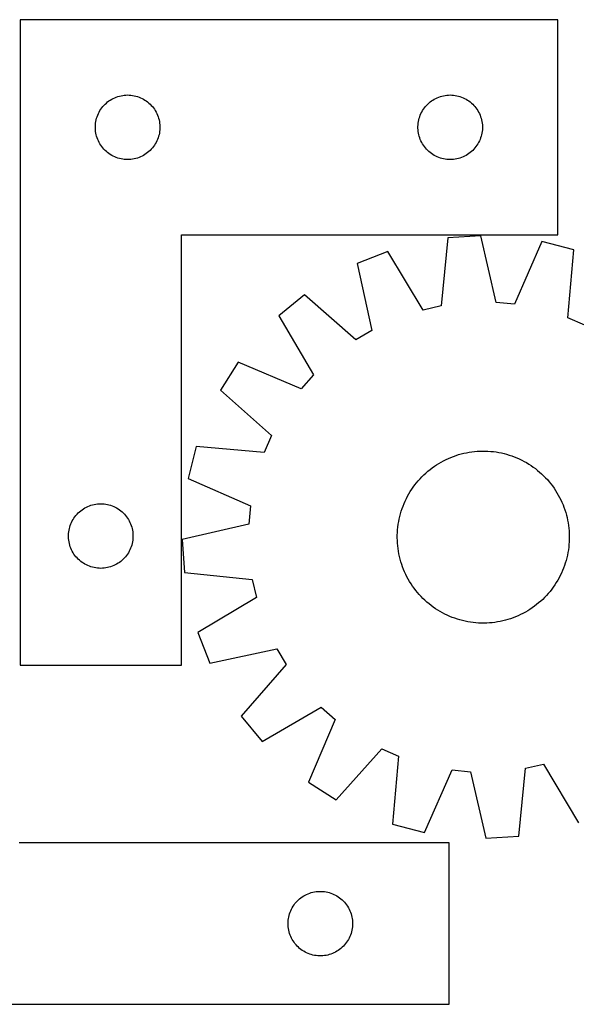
# Model space of a CAD drawing. Header units: millimetres. Extents: x 7 to 1492, y 7 to 464.
# Tile 5 of 6: x 964 to 1223, y 7 to 464. Entities that reach past the tile are written whole.
import ezdxf

# ---------------------------------------------------------------- set-up
doc = ezdxf.new("R2010")
doc.units = ezdxf.units.MM
doc.layers.add('CUT', color=7, linetype='CONTINUOUS', true_color=0x000000)

msp = doc.modelspace()

# ---------------------------------------------------------------- linework, layer by layer
at = {"layer": 'CUT'}
for p, q in [((964.378559, 464.176324), (964.378559, 164.176324)), ((1214.378559, 464.176324), (964.378559, 464.176324)), ((1214.378559, 364.176324), (1214.378559, 464.176324)), ((1004.476277, 425.443303), (1005.069417, 425.938122)), ((1005.069417, 425.938122), (1005.687243, 426.40175)), ((1005.687243, 426.40175), (1006.328116, 426.832958)), ((1006.328116, 426.832958), (1006.990338, 427.230603)), ((1006.990338, 427.230603), (1007.672152, 427.593631)), ((1007.672152, 427.593631), (1008.371751, 427.921078)), ((1008.371751, 427.921078), (1009.087278, 428.212077)), ((1009.087278, 428.212077), (1009.816837, 428.465855)), ((1009.816837, 428.465855), (1010.558492, 428.68174)), ((1010.558492, 428.68174), (1011.310278, 428.85916)), ((1011.310278, 428.85916), (1012.070201, 428.997643)), ((1012.070201, 428.997643), (1012.836244, 429.096823)), ((1012.836244, 429.096823), (1013.606378, 429.156436)), ((1013.606378, 429.156436), (1014.378559, 429.176324)), ((1014.378559, 429.176324), (1015.150741, 429.156436)), ((1015.150741, 429.156436), (1015.920874, 429.096823)), ((1015.920874, 429.096823), (1016.686918, 428.997643)), ((1016.686918, 428.997643), (1017.44684, 428.85916)), ((1017.44684, 428.85916), (1018.198626, 428.68174)), ((1018.198626, 428.68174), (1018.940282, 428.465855)), ((1018.940282, 428.465855), (1019.669841, 428.212077)), ((1019.669841, 428.212077), (1020.385368, 427.921078)), ((1020.385368, 427.921078), (1021.084966, 427.593631)), ((1021.084966, 427.593631), (1021.76678, 427.230603)), ((1021.76678, 427.230603), (1022.429002, 426.832958)), ((1022.429002, 426.832958), (1023.069876, 426.40175)), ((1023.069876, 426.40175), (1023.687702, 425.938122)), ((1023.687702, 425.938122), (1024.280841, 425.443303)), ((1154.476277, 425.443303), (1155.069417, 425.938122)), ((1155.069417, 425.938122), (1155.687243, 426.40175)), ((1155.687243, 426.40175), (1156.328116, 426.832958)), ((1156.328116, 426.832958), (1156.990338, 427.230603)), ((1156.990338, 427.230603), (1157.672152, 427.593631)), ((1157.672152, 427.593631), (1158.371751, 427.921078)), ((1158.371751, 427.921078), (1159.087278, 428.212077)), ((1159.087278, 428.212077), (1159.816837, 428.465855)), ((1159.816837, 428.465855), (1160.558492, 428.68174)), ((1160.558492, 428.68174), (1161.310278, 428.85916)), ((1161.310278, 428.85916), (1162.070201, 428.997643)), ((1162.070201, 428.997643), (1162.836244, 429.096823)), ((1162.836244, 429.096823), (1163.606378, 429.156436)), ((1163.606378, 429.156436), (1164.378559, 429.176324)), ((1164.378559, 429.176324), (1165.150741, 429.156436)), ((1165.150741, 429.156436), (1165.920874, 429.096823)), ((1165.920874, 429.096823), (1166.686918, 428.997643)), ((1166.686918, 428.997643), (1167.44684, 428.85916)), ((1167.44684, 428.85916), (1168.198626, 428.68174)), ((1168.198626, 428.68174), (1168.940282, 428.465855)), ((1168.940282, 428.465855), (1169.669841, 428.212077)), ((1169.669841, 428.212077), (1170.385368, 427.921078)), ((1170.385368, 427.921078), (1171.084966, 427.593631)), ((1171.084966, 427.593631), (1171.76678, 427.230603)), ((1171.76678, 427.230603), (1172.429002, 426.832958)), ((1172.429002, 426.832958), (1173.069876, 426.40175)), ((1173.069876, 426.40175), (1173.687702, 425.938122)), ((1173.687702, 425.938122), (1174.280841, 425.443303)), ((1000.793025, 420.53504), (1001.138377, 421.225976)), ((1001.138377, 421.225976), (1001.51884, 421.898217)), ((1001.51884, 421.898217), (1001.933404, 422.54998)), ((1001.933404, 422.54998), (1002.380971, 423.179539)), ((1002.380971, 423.179539), (1002.860353, 423.785222)), ((1002.860353, 423.785222), (1003.370279, 424.365425)), ((1003.370279, 424.365425), (1003.909397, 424.918607)), ((1003.909397, 424.918607), (1004.476277, 425.443303)), ((1024.280841, 425.443303), (1024.847722, 424.918607)), ((1024.847722, 424.918607), (1025.38684, 424.365425)), ((1025.38684, 424.365425), (1025.896766, 423.785222)), ((1025.896766, 423.785222), (1026.376148, 423.179539)), ((1026.376148, 423.179539), (1026.823714, 422.54998)), ((1026.823714, 422.54998), (1027.238279, 421.898217)), ((1027.238279, 421.898217), (1027.618741, 421.225976)), ((1027.618741, 421.225976), (1027.964093, 420.53504)), ((1150.793025, 420.53504), (1151.138377, 421.225976)), ((1151.138377, 421.225976), (1151.51884, 421.898217)), ((1151.51884, 421.898217), (1151.933404, 422.54998)), ((1151.933404, 422.54998), (1152.380971, 423.179539)), ((1152.380971, 423.179539), (1152.860353, 423.785222)), ((1152.860353, 423.785222), (1153.370279, 424.365425)), ((1153.370279, 424.365425), (1153.909397, 424.918607)), ((1153.909397, 424.918607), (1154.476277, 425.443303)), ((1174.280841, 425.443303), (1174.847722, 424.918607)), ((1174.847722, 424.918607), (1175.38684, 424.365425)), ((1175.38684, 424.365425), (1175.896766, 423.785222)), ((1175.896766, 423.785222), (1176.376148, 423.179539)), ((1176.376148, 423.179539), (1176.823714, 422.54998)), ((1176.823714, 422.54998), (1177.238279, 421.898217)), ((1177.238279, 421.898217), (1177.618741, 421.225976)), ((1177.618741, 421.225976), (1177.964093, 420.53504)), ((999.502719, 416.1023), (999.62159, 416.865536)), ((999.62159, 416.865536), (999.779594, 417.621641)), ((999.779594, 417.621641), (999.976311, 418.368609)), ((999.976311, 418.368609), (1000.211221, 419.10446)), ((1000.211221, 419.10446), (1000.4837, 419.827243)), ((1000.4837, 419.827243), (1000.793025, 420.53504)), ((1027.964093, 420.53504), (1028.273419, 419.827243)), ((1028.273419, 419.827243), (1028.545898, 419.10446)), ((1028.545898, 419.10446), (1028.780807, 418.368609)), ((1028.780807, 418.368609), (1028.977525, 417.621641)), ((1028.977525, 417.621641), (1029.135529, 416.865536)), ((1029.135529, 416.865536), (1029.254399, 416.1023)), ((1149.502719, 416.1023), (1149.62159, 416.865536)), ((1149.62159, 416.865536), (1149.779594, 417.621641)), ((1149.779594, 417.621641), (1149.976311, 418.368609)), ((1149.976311, 418.368609), (1150.211221, 419.10446)), ((1150.211221, 419.10446), (1150.4837, 419.827243)), ((1150.4837, 419.827243), (1150.793025, 420.53504)), ((1177.964093, 420.53504), (1178.273419, 419.827243)), ((1178.273419, 419.827243), (1178.545898, 419.10446)), ((1178.545898, 419.10446), (1178.780807, 418.368609)), ((1178.780807, 418.368609), (1178.977525, 417.621641)), ((1178.977525, 417.621641), (1179.135529, 416.865536)), ((1179.135529, 416.865536), (1179.254399, 416.1023)), ((999.383532, 414.562543), (999.423296, 415.333956)), ((999.383532, 413.790106), (999.383532, 414.562543)), ((999.423296, 413.018693), (999.383532, 413.790106)), ((999.423296, 415.333956), (999.502719, 416.1023)), ((999.502719, 412.250349), (999.423296, 413.018693)), ((999.62159, 411.487113), (999.502719, 412.250349)), ((1029.254399, 412.250349), (1029.135529, 411.487113)), ((1029.254399, 416.1023), (1029.333822, 415.333956)), ((1029.333822, 413.018693), (1029.254399, 412.250349)), ((1029.333822, 415.333956), (1029.373586, 414.562543)), ((1029.373586, 413.790106), (1029.333822, 413.018693)), ((1029.373586, 414.562543), (1029.373586, 413.790106)), ((1149.383532, 414.562543), (1149.423296, 415.333956)), ((1149.383532, 413.790106), (1149.383532, 414.562543)), ((1149.423296, 413.018693), (1149.383532, 413.790106)), ((1149.423296, 415.333956), (1149.502719, 416.1023)), ((1149.502719, 412.250349), (1149.423296, 413.018693)), ((1149.62159, 411.487113), (1149.502719, 412.250349)), ((1179.254399, 412.250349), (1179.135529, 411.487113)), ((1179.254399, 416.1023), (1179.333822, 415.333956)), ((1179.333822, 413.018693), (1179.254399, 412.250349)), ((1179.333822, 415.333956), (1179.373586, 414.562543)), ((1179.373586, 413.790106), (1179.333822, 413.018693)), ((1179.373586, 414.562543), (1179.373586, 413.790106)), ((999.779594, 410.731008), (999.62159, 411.487113)), ((999.976311, 409.98404), (999.779594, 410.731008)), ((1000.211221, 409.248189), (999.976311, 409.98404)), ((1000.4837, 408.525406), (1000.211221, 409.248189)), ((1000.793025, 407.817609), (1000.4837, 408.525406)), ((1001.138377, 407.126673), (1000.793025, 407.817609)), ((1027.964093, 407.817609), (1027.618741, 407.126673)), ((1028.273419, 408.525406), (1027.964093, 407.817609)), ((1028.545898, 409.248189), (1028.273419, 408.525406)), ((1028.780807, 409.98404), (1028.545898, 409.248189)), ((1028.977525, 410.731008), (1028.780807, 409.98404)), ((1029.135529, 411.487113), (1028.977525, 410.731008)), ((1149.779594, 410.731008), (1149.62159, 411.487113)), ((1149.976311, 409.98404), (1149.779594, 410.731008)), ((1150.211221, 409.248189), (1149.976311, 409.98404)), ((1150.4837, 408.525406), (1150.211221, 409.248189)), ((1150.793025, 407.817609), (1150.4837, 408.525406)), ((1151.138377, 407.126673), (1150.793025, 407.817609)), ((1177.964093, 407.817609), (1177.618741, 407.126673)), ((1178.273419, 408.525406), (1177.964093, 407.817609)), ((1178.545898, 409.248189), (1178.273419, 408.525406)), ((1178.780807, 409.98404), (1178.545898, 409.248189)), ((1178.977525, 410.731008), (1178.780807, 409.98404)), ((1179.135529, 411.487113), (1178.977525, 410.731008)), ((1001.51884, 406.454432), (1001.138377, 407.126673)), ((1001.933404, 405.802669), (1001.51884, 406.454432)), ((1002.380971, 405.17311), (1001.933404, 405.802669)), ((1002.860353, 404.567427), (1002.380971, 405.17311)), ((1003.370279, 403.987224), (1002.860353, 404.567427)), ((1003.909397, 403.434042), (1003.370279, 403.987224)), ((1004.476277, 402.909346), (1003.909397, 403.434042)), ((1005.069417, 402.414527), (1004.476277, 402.909346)), ((1024.280841, 402.909346), (1023.687702, 402.414527)), ((1024.847722, 403.434042), (1024.280841, 402.909346)), ((1025.38684, 403.987224), (1024.847722, 403.434042)), ((1025.896766, 404.567427), (1025.38684, 403.987224)), ((1026.376148, 405.17311), (1025.896766, 404.567427)), ((1026.823714, 405.802669), (1026.376148, 405.17311)), ((1027.238279, 406.454432), (1026.823714, 405.802669)), ((1027.618741, 407.126673), (1027.238279, 406.454432)), ((1151.51884, 406.454432), (1151.138377, 407.126673)), ((1151.933404, 405.802669), (1151.51884, 406.454432)), ((1152.380971, 405.17311), (1151.933404, 405.802669)), ((1152.860353, 404.567427), (1152.380971, 405.17311)), ((1153.370279, 403.987224), (1152.860353, 404.567427)), ((1153.909397, 403.434042), (1153.370279, 403.987224)), ((1154.476277, 402.909346), (1153.909397, 403.434042)), ((1155.069417, 402.414527), (1154.476277, 402.909346)), ((1174.280841, 402.909346), (1173.687702, 402.414527)), ((1174.847722, 403.434042), (1174.280841, 402.909346)), ((1175.38684, 403.987224), (1174.847722, 403.434042)), ((1175.896766, 404.567427), (1175.38684, 403.987224)), ((1176.376148, 405.17311), (1175.896766, 404.567427)), ((1176.823714, 405.802669), (1176.376148, 405.17311)), ((1177.238279, 406.454432), (1176.823714, 405.802669)), ((1177.618741, 407.126673), (1177.238279, 406.454432)), ((1005.687243, 401.950899), (1005.069417, 402.414527)), ((1006.328116, 401.519691), (1005.687243, 401.950899)), ((1006.990338, 401.122046), (1006.328116, 401.519691)), ((1007.672152, 400.759018), (1006.990338, 401.122046)), ((1008.371751, 400.431571), (1007.672152, 400.759018)), ((1009.087278, 400.140572), (1008.371751, 400.431571)), ((1009.816837, 399.886794), (1009.087278, 400.140572)), ((1010.558492, 399.670909), (1009.816837, 399.886794)), ((1011.310278, 399.493489), (1010.558492, 399.670909)), ((1012.070201, 399.355006), (1011.310278, 399.493489)), ((1012.836244, 399.255826), (1012.070201, 399.355006)), ((1013.606378, 399.196213), (1012.836244, 399.255826)), ((1014.378559, 399.176324), (1013.606378, 399.196213)), ((1015.150741, 399.196213), (1014.378559, 399.176324)), ((1015.920874, 399.255826), (1015.150741, 399.196213)), ((1016.686918, 399.355006), (1015.920874, 399.255826)), ((1017.44684, 399.493489), (1016.686918, 399.355006)), ((1018.198626, 399.670909), (1017.44684, 399.493489)), ((1018.940282, 399.886794), (1018.198626, 399.670909)), ((1019.669841, 400.140572), (1018.940282, 399.886794)), ((1020.385368, 400.431571), (1019.669841, 400.140572)), ((1021.084966, 400.759018), (1020.385368, 400.431571)), ((1021.76678, 401.122046), (1021.084966, 400.759018)), ((1022.429002, 401.519691), (1021.76678, 401.122046)), ((1023.069876, 401.950899), (1022.429002, 401.519691)), ((1023.687702, 402.414527), (1023.069876, 401.950899)), ((1155.687243, 401.950899), (1155.069417, 402.414527)), ((1156.328116, 401.519691), (1155.687243, 401.950899)), ((1156.990338, 401.122046), (1156.328116, 401.519691)), ((1157.672152, 400.759018), (1156.990338, 401.122046)), ((1158.371751, 400.431571), (1157.672152, 400.759018)), ((1159.087278, 400.140572), (1158.371751, 400.431571)), ((1159.816837, 399.886794), (1159.087278, 400.140572)), ((1160.558492, 399.670909), (1159.816837, 399.886794)), ((1161.310278, 399.493489), (1160.558492, 399.670909)), ((1162.070201, 399.355006), (1161.310278, 399.493489)), ((1162.836244, 399.255826), (1162.070201, 399.355006)), ((1163.606378, 399.196213), (1162.836244, 399.255826)), ((1164.378559, 399.176324), (1163.606378, 399.196213)), ((1165.150741, 399.196213), (1164.378559, 399.176324)), ((1165.920874, 399.255826), (1165.150741, 399.196213)), ((1166.686918, 399.355006), (1165.920874, 399.255826)), ((1167.44684, 399.493489), (1166.686918, 399.355006)), ((1168.198626, 399.670909), (1167.44684, 399.493489)), ((1168.940282, 399.886794), (1168.198626, 399.670909)), ((1169.669841, 400.140572), (1168.940282, 399.886794)), ((1170.385368, 400.431571), (1169.669841, 400.140572)), ((1171.084966, 400.759018), (1170.385368, 400.431571)), ((1171.76678, 401.122046), (1171.084966, 400.759018)), ((1172.429002, 401.519691), (1171.76678, 401.122046)), ((1173.069876, 401.950899), (1172.429002, 401.519691)), ((1173.687702, 402.414527), (1173.069876, 401.950899)), ((1039.378559, 164.176324), (1039.378559, 364.176324)), ((1039.378559, 364.176324), (1214.378559, 364.176324)), ((1163.274958, 362.723488), (1160.1216, 331.116035)), ((1178.63033, 363.694619), (1163.274958, 362.723488)), ((1185.740584, 332.736275), (1178.63033, 363.694619)), ((1207.0434, 361.018189), (1194.277138, 331.932156)), ((1221.947323, 357.196719), (1207.0434, 361.018189)), ((1219.142921, 325.556395), (1221.947323, 357.196719)), ((1135.42546, 356.488802), (1121.12173, 350.82013)), ((1151.754368, 329.242857), (1135.42546, 356.488802)), ((1121.12173, 350.82013), (1127.889948, 319.785215)), ((1096.561907, 336.284624), (1084.709967, 326.473301)), ((1120.511081, 315.4181), (1096.561907, 336.284624)), ((1160.1216, 331.116035), (1151.754368, 329.242857)), ((1194.277138, 331.932156), (1185.740584, 332.736275)), ((1084.709967, 326.473301), (1100.737242, 299.048837)), ((1227.013181, 322.153692), (1219.142921, 325.556395)), ((1127.889948, 319.785215), (1120.511081, 315.4181)), ((1065.843906, 305.05981), (1057.603907, 292.066237)), ((1095.069035, 292.615269), (1065.843906, 305.05981)), ((1100.737242, 299.048837), (1095.069035, 292.615269)), ((1057.603907, 292.066237), (1081.321376, 270.936722)), ((1081.321376, 270.936722), (1077.918673, 263.066462)), ((1046.27835, 265.870864), (1042.456879, 250.966941)), ((1077.918673, 263.066462), (1046.27835, 265.870864)), ((1164.74699, 260.768644), (1165.918781, 261.222418)), ((1165.918781, 261.222418), (1167.104248, 261.639161)), ((1167.104248, 261.639161), (1168.302221, 262.018462)), ((1168.302221, 262.018462), (1169.511516, 262.359947)), ((1169.511516, 262.359947), (1170.730941, 262.663278)), ((1170.730941, 262.663278), (1171.959292, 262.928156)), ((1171.959292, 262.928156), (1173.195357, 263.15432)), ((1173.195357, 263.15432), (1174.437916, 263.341547)), ((1174.437916, 263.341547), (1175.685743, 263.489652)), ((1175.685743, 263.489652), (1176.937606, 263.598488)), ((1176.937606, 263.598488), (1178.19227, 263.667949)), ((1178.19227, 263.667949), (1179.448497, 263.697966)), ((1179.448497, 263.697966), (1180.705047, 263.688509)), ((1180.705047, 263.688509), (1181.960679, 263.639587)), ((1181.960679, 263.639587), (1183.214156, 263.551249)), ((1183.214156, 263.551249), (1184.464239, 263.423582)), ((1184.464239, 263.423582), (1185.709695, 263.256712)), ((1185.709695, 263.256712), (1186.949295, 263.050803)), ((1186.949295, 263.050803), (1188.181816, 262.80606)), ((1188.181816, 262.80606), (1189.406041, 262.522722)), ((1189.406041, 262.522722), (1190.620762, 262.201071)), ((1190.620762, 262.201071), (1191.824781, 261.841423)), ((1191.824781, 261.841423), (1193.016908, 261.444134)), ((1193.016908, 261.444134), (1194.195968, 261.009594)), ((1194.195968, 261.009594), (1195.360797, 260.538234)), ((1156.000376, 255.866539), (1157.022505, 256.597469)), ((1157.022505, 256.597469), (1158.067089, 257.295933)), ((1158.067089, 257.295933), (1159.133096, 257.961241)), ((1159.133096, 257.961241), (1160.219476, 258.592737)), ((1160.219476, 258.592737), (1161.325155, 259.189797)), ((1161.325155, 259.189797), (1162.449042, 259.751832)), ((1162.449042, 259.751832), (1163.590029, 260.278288)), ((1163.590029, 260.278288), (1164.74699, 260.768644)), ((1195.360797, 260.538234), (1196.510246, 260.030519)), ((1196.510246, 260.030519), (1197.643179, 259.486949)), ((1197.643179, 259.486949), (1198.75848, 258.908061)), ((1198.75848, 258.908061), (1199.855047, 258.294426)), ((1199.855047, 258.294426), (1200.931798, 257.64665)), ((1200.931798, 257.64665), (1201.98767, 256.965372)), ((1201.98767, 256.965372), (1203.021623, 256.251264)), ((1150.393965, 250.841705), (1151.261027, 251.751217)), ((1151.261027, 251.751217), (1152.156229, 252.633044)), ((1152.156229, 252.633044), (1153.078688, 253.486318)), ((1153.078688, 253.486318), (1154.027494, 254.310195)), ((1154.027494, 254.310195), (1155.001711, 255.103863)), ((1155.001711, 255.103863), (1156.000376, 255.866539)), ((1203.021623, 256.251264), (1204.032634, 255.505032)), ((1204.032634, 255.505032), (1205.019707, 254.727411)), ((1205.019707, 254.727411), (1205.981867, 253.919169)), ((1205.981867, 253.919169), (1206.918164, 253.081103)), ((1206.918164, 253.081103), (1207.827676, 252.214042)), ((1207.827676, 252.214042), (1208.709503, 251.31884)), ((1042.456879, 250.966941), (1071.542912, 238.200679)), ((1147.223805, 246.945164), (1147.970037, 247.956175)), ((1147.970037, 247.956175), (1148.747658, 248.943248)), ((1148.747658, 248.943248), (1149.5559, 249.905408)), ((1149.5559, 249.905408), (1150.393965, 250.841705)), ((1208.709503, 251.31884), (1209.562777, 250.39638)), ((1209.562777, 250.39638), (1210.386654, 249.447574)), ((1210.386654, 249.447574), (1211.180322, 248.473358)), ((1211.180322, 248.473358), (1211.942998, 247.474692)), ((1211.942998, 247.474692), (1212.673928, 246.452563)), ((1143.98812, 241.56672), (1144.567008, 242.682021)), ((1144.567008, 242.682021), (1145.180643, 243.778588)), ((1145.180643, 243.778588), (1145.828419, 244.855339)), ((1145.828419, 244.855339), (1146.509697, 245.911211)), ((1146.509697, 245.911211), (1147.223805, 246.945164)), ((1212.673928, 246.452563), (1213.372392, 245.40798)), ((1213.372392, 245.40798), (1214.0377, 244.341972)), ((1214.0377, 244.341972), (1214.669196, 243.255593)), ((1214.669196, 243.255593), (1215.266256, 242.149914)), ((995.871751, 237.921078), (996.587278, 238.212077)), ((996.587278, 238.212077), (997.316837, 238.465855)), ((997.316837, 238.465855), (998.058492, 238.68174)), ((998.058492, 238.68174), (998.810278, 238.85916)), ((998.810278, 238.85916), (999.570201, 238.997643)), ((999.570201, 238.997643), (1000.336244, 239.096823)), ((1000.336244, 239.096823), (1001.106378, 239.156436)), ((1001.106378, 239.156436), (1001.878559, 239.176324)), ((1001.878559, 239.176324), (1002.650741, 239.156436)), ((1002.650741, 239.156436), (1003.420874, 239.096823)), ((1003.420874, 239.096823), (1004.186918, 238.997643)), ((1004.186918, 238.997643), (1004.94684, 238.85916)), ((1004.94684, 238.85916), (1005.698626, 238.68174)), ((1005.698626, 238.68174), (1006.440282, 238.465855)), ((1006.440282, 238.465855), (1007.169841, 238.212077)), ((1007.169841, 238.212077), (1007.885368, 237.921078)), ((1071.542912, 238.200679), (1070.738793, 229.664125)), ((1142.030935, 236.940449), (1142.465474, 238.119509)), ((1142.465474, 238.119509), (1142.936834, 239.284338)), ((1142.936834, 239.284338), (1143.44455, 240.433787)), ((1143.44455, 240.433787), (1143.98812, 241.56672)), ((1215.266256, 242.149914), (1215.828291, 241.026026)), ((1215.828291, 241.026026), (1216.354747, 239.885039)), ((1216.354747, 239.885039), (1216.845103, 238.728079)), ((1216.845103, 238.728079), (1217.298877, 237.556287)), ((989.880971, 233.179539), (990.360353, 233.785222)), ((990.360353, 233.785222), (990.870279, 234.365425)), ((990.870279, 234.365425), (991.409397, 234.918607)), ((991.409397, 234.918607), (991.976277, 235.443303)), ((991.976277, 235.443303), (992.569417, 235.938122)), ((992.569417, 235.938122), (993.187243, 236.40175)), ((993.187243, 236.40175), (993.828116, 236.832958)), ((993.828116, 236.832958), (994.490338, 237.230603)), ((994.490338, 237.230603), (995.172152, 237.593631)), ((995.172152, 237.593631), (995.871751, 237.921078)), ((1007.885368, 237.921078), (1008.584966, 237.593631)), ((1008.584966, 237.593631), (1009.26678, 237.230603)), ((1009.26678, 237.230603), (1009.929002, 236.832958)), ((1009.929002, 236.832958), (1010.569876, 236.40175)), ((1010.569876, 236.40175), (1011.187702, 235.938122)), ((1011.187702, 235.938122), (1011.780841, 235.443303)), ((1011.780841, 235.443303), (1012.347722, 234.918607)), ((1012.347722, 234.918607), (1012.88684, 234.365425)), ((1012.88684, 234.365425), (1013.396766, 233.785222)), ((1013.396766, 233.785222), (1013.876148, 233.179539)), ((1140.952346, 233.329582), (1141.273997, 234.544303)), ((1141.273997, 234.544303), (1141.633645, 235.748322)), ((1141.633645, 235.748322), (1142.030935, 236.940449)), ((1217.298877, 237.556287), (1217.71562, 236.37082)), ((1217.71562, 236.37082), (1218.094921, 235.172848)), ((1218.094921, 235.172848), (1218.436406, 233.963552)), ((1218.436406, 233.963552), (1218.739737, 232.744128)), ((987.476311, 228.368609), (987.711221, 229.10446)), ((987.711221, 229.10446), (987.9837, 229.827243)), ((987.9837, 229.827243), (988.293025, 230.53504)), ((988.293025, 230.53504), (988.638377, 231.225976)), ((988.638377, 231.225976), (989.01884, 231.898217)), ((989.01884, 231.898217), (989.433404, 232.54998)), ((989.433404, 232.54998), (989.880971, 233.179539)), ((1013.876148, 233.179539), (1014.323714, 232.54998)), ((1014.323714, 232.54998), (1014.738279, 231.898217)), ((1014.738279, 231.898217), (1015.118741, 231.225976)), ((1015.118741, 231.225976), (1015.464093, 230.53504)), ((1015.464093, 230.53504), (1015.773419, 229.827243)), ((1015.773419, 229.827243), (1016.045898, 229.10446)), ((1016.045898, 229.10446), (1016.280807, 228.368609)), ((1070.738793, 229.664125), (1039.78045, 222.553871)), ((1140.051487, 228.38778), (1140.218357, 229.633236)), ((1140.218357, 229.633236), (1140.424265, 230.872836)), ((1140.424265, 230.872836), (1140.669009, 232.105357)), ((1140.669009, 232.105357), (1140.952346, 233.329582)), ((1218.739737, 232.744128), (1219.004615, 231.515777)), ((1219.004615, 231.515777), (1219.230779, 230.279712)), ((1219.230779, 230.279712), (1219.418006, 229.037153)), ((1219.418006, 229.037153), (1219.566111, 227.789326)), ((986.883532, 224.562543), (986.923296, 225.333956)), ((986.883532, 223.790106), (986.883532, 224.562543)), ((986.923296, 225.333956), (987.002719, 226.1023)), ((987.002719, 226.1023), (987.12159, 226.865536)), ((987.12159, 226.865536), (987.279594, 227.621641)), ((987.279594, 227.621641), (987.476311, 228.368609)), ((1016.280807, 228.368609), (1016.477525, 227.621641)), ((1016.477525, 227.621641), (1016.635529, 226.865536)), ((1016.635529, 226.865536), (1016.754399, 226.1023)), ((1016.754399, 226.1023), (1016.833822, 225.333956)), ((1016.833822, 225.333956), (1016.873586, 224.562543)), ((1016.873586, 224.562543), (1016.873586, 223.790106)), ((1139.777103, 223.372038), (1139.78656, 224.628588)), ((1139.78656, 224.628588), (1139.835482, 225.88422)), ((1139.835482, 225.88422), (1139.92382, 227.137697)), ((1139.92382, 227.137697), (1140.051487, 228.38778)), ((1219.566111, 227.789326), (1219.674948, 226.537463)), ((1219.674948, 226.537463), (1219.744408, 225.282798)), ((1219.744408, 225.282798), (1219.774425, 224.026572)), ((986.923296, 223.018693), (986.883532, 223.790106)), ((987.002719, 222.250349), (986.923296, 223.018693)), ((987.12159, 221.487113), (987.002719, 222.250349)), ((987.279594, 220.731008), (987.12159, 221.487113)), ((987.476311, 219.98404), (987.279594, 220.731008)), ((987.711221, 219.248189), (987.476311, 219.98404)), ((1016.280807, 219.98404), (1016.045898, 219.248189)), ((1016.477525, 220.731008), (1016.280807, 219.98404)), ((1016.635529, 221.487113), (1016.477525, 220.731008)), ((1016.754399, 222.250349), (1016.635529, 221.487113)), ((1016.833822, 223.018693), (1016.754399, 222.250349)), ((1016.873586, 223.790106), (1016.833822, 223.018693)), ((1039.78045, 222.553871), (1040.751581, 207.198499)), ((1139.807119, 222.115811), (1139.777103, 223.372038)), ((1139.87658, 220.861147), (1139.807119, 222.115811)), ((1139.985417, 219.609284), (1139.87658, 220.861147)), ((1219.627708, 220.260913), (1219.500041, 219.010829)), ((1219.716046, 221.514389), (1219.627708, 220.260913)), ((1219.764968, 222.770022), (1219.716046, 221.514389)), ((1219.774425, 224.026572), (1219.764968, 222.770022)), ((987.9837, 218.525406), (987.711221, 219.248189)), ((988.293025, 217.817609), (987.9837, 218.525406)), ((988.638377, 217.126673), (988.293025, 217.817609)), ((989.01884, 216.454432), (988.638377, 217.126673)), ((989.433404, 215.802669), (989.01884, 216.454432)), ((989.880971, 215.17311), (989.433404, 215.802669)), ((990.360353, 214.567427), (989.880971, 215.17311)), ((1013.876148, 215.17311), (1013.396766, 214.567427)), ((1014.323714, 215.802669), (1013.876148, 215.17311)), ((1014.738279, 216.454432), (1014.323714, 215.802669)), ((1015.118741, 217.126673), (1014.738279, 216.454432)), ((1015.464093, 217.817609), (1015.118741, 217.126673)), ((1015.773419, 218.525406), (1015.464093, 217.817609)), ((1016.045898, 219.248189), (1015.773419, 218.525406)), ((1140.133521, 218.361457), (1139.985417, 219.609284)), ((1140.320748, 217.118898), (1140.133521, 218.361457)), ((1140.546913, 215.882833), (1140.320748, 217.118898)), ((1140.811791, 214.654482), (1140.546913, 215.882833)), ((1218.882519, 215.293252), (1218.599181, 214.069027)), ((1219.127262, 216.525773), (1218.882519, 215.293252)), ((1219.333171, 217.765373), (1219.127262, 216.525773)), ((1219.500041, 219.010829), (1219.333171, 217.765373)), ((990.870279, 213.987224), (990.360353, 214.567427)), ((991.409397, 213.434042), (990.870279, 213.987224)), ((991.976277, 212.909346), (991.409397, 213.434042)), ((992.569417, 212.414527), (991.976277, 212.909346)), ((993.187243, 211.950899), (992.569417, 212.414527)), ((993.828116, 211.519691), (993.187243, 211.950899)), ((994.490338, 211.122046), (993.828116, 211.519691)), ((995.172152, 210.759018), (994.490338, 211.122046)), ((995.871751, 210.431571), (995.172152, 210.759018)), ((1008.584966, 210.759018), (1007.885368, 210.431571)), ((1009.26678, 211.122046), (1008.584966, 210.759018)), ((1009.929002, 211.519691), (1009.26678, 211.122046)), ((1010.569876, 211.950899), (1009.929002, 211.519691)), ((1011.187702, 212.414527), (1010.569876, 211.950899)), ((1011.780841, 212.909346), (1011.187702, 212.414527)), ((1012.347722, 213.434042), (1011.780841, 212.909346)), ((1012.88684, 213.987224), (1012.347722, 213.434042)), ((1013.396766, 214.567427), (1012.88684, 213.987224)), ((1141.115122, 213.435057), (1140.811791, 214.654482)), ((1141.456607, 212.225762), (1141.115122, 213.435057)), ((1141.835907, 211.027789), (1141.456607, 212.225762)), ((1142.25265, 209.842322), (1141.835907, 211.027789)), ((1217.917882, 211.650288), (1217.520593, 210.458161)), ((1218.27753, 212.854306), (1217.917882, 211.650288)), ((1218.599181, 214.069027), (1218.27753, 212.854306)), ((996.587278, 210.140572), (995.871751, 210.431571)), ((997.316837, 209.886794), (996.587278, 210.140572)), ((998.058492, 209.670909), (997.316837, 209.886794)), ((998.810278, 209.493489), (998.058492, 209.670909)), ((999.570201, 209.355006), (998.810278, 209.493489)), ((1000.336244, 209.255826), (999.570201, 209.355006)), ((1001.106378, 209.196213), (1000.336244, 209.255826)), ((1001.878559, 209.176324), (1001.106378, 209.196213)), ((1002.650741, 209.196213), (1001.878559, 209.176324)), ((1003.420874, 209.255826), (1002.650741, 209.196213)), ((1004.186918, 209.355006), (1003.420874, 209.255826)), ((1004.94684, 209.493489), (1004.186918, 209.355006)), ((1005.698626, 209.670909), (1004.94684, 209.493489)), ((1006.440282, 209.886794), (1005.698626, 209.670909)), ((1007.169841, 210.140572), (1006.440282, 209.886794)), ((1007.885368, 210.431571), (1007.169841, 210.140572)), ((1040.751581, 207.198499), (1072.359034, 204.045141)), ((1142.706424, 208.670531), (1142.25265, 209.842322)), ((1143.196781, 207.51357), (1142.706424, 208.670531)), ((1143.723237, 206.372583), (1143.196781, 207.51357)), ((1144.285272, 205.248696), (1143.723237, 206.372583)), ((1216.106978, 206.964823), (1215.563408, 205.831889)), ((1216.614693, 208.114271), (1216.106978, 206.964823)), ((1217.086053, 209.279101), (1216.614693, 208.114271)), ((1217.520593, 210.458161), (1217.086053, 209.279101)), ((1072.359034, 204.045141), (1074.232212, 195.677909)), ((1144.882332, 204.143017), (1144.285272, 205.248696)), ((1145.513827, 203.056637), (1144.882332, 204.143017)), ((1146.179136, 201.99063), (1145.513827, 203.056637)), ((1146.877599, 200.946046), (1146.179136, 201.99063)), ((1213.041831, 201.487398), (1212.327723, 200.453446)), ((1213.723109, 202.543271), (1213.041831, 201.487398)), ((1214.370885, 203.620022), (1213.723109, 202.543271)), ((1214.98452, 204.716589), (1214.370885, 203.620022)), ((1215.563408, 205.831889), (1214.98452, 204.716589)), ((1147.60853, 199.923917), (1146.877599, 200.946046)), ((1148.371205, 198.925252), (1147.60853, 199.923917)), ((1149.164873, 197.951035), (1148.371205, 198.925252)), ((1149.988751, 197.002229), (1149.164873, 197.951035)), ((1150.842024, 196.07977), (1149.988751, 197.002229)), ((1209.995628, 197.493202), (1209.157562, 196.556904)), ((1210.80387, 198.455362), (1209.995628, 197.493202)), ((1211.581491, 199.442435), (1210.80387, 198.455362)), ((1212.327723, 200.453446), (1211.581491, 199.442435)), ((1074.232212, 195.677909), (1046.986267, 179.349001)), ((1151.723852, 195.184568), (1150.842024, 196.07977)), ((1152.633363, 194.317506), (1151.723852, 195.184568)), ((1153.569661, 193.479441), (1152.633363, 194.317506)), ((1154.531821, 192.671199), (1153.569661, 193.479441)), ((1155.518894, 191.893578), (1154.531821, 192.671199)), ((1204.549817, 192.294746), (1203.551151, 191.532071)), ((1205.524033, 193.088414), (1204.549817, 192.294746)), ((1206.472839, 193.912292), (1205.524033, 193.088414)), ((1207.395299, 194.765565), (1206.472839, 193.912292)), ((1208.290501, 195.647393), (1207.395299, 194.765565)), ((1209.157562, 196.556904), (1208.290501, 195.647393)), ((1156.529905, 191.147346), (1155.518894, 191.893578)), ((1157.563857, 190.433238), (1156.529905, 191.147346)), ((1158.61973, 189.75196), (1157.563857, 190.433238)), ((1159.696481, 189.104184), (1158.61973, 189.75196)), ((1160.793048, 188.490549), (1159.696481, 189.104184)), ((1161.908348, 187.911661), (1160.793048, 188.490549)), ((1163.041282, 187.368091), (1161.908348, 187.911661)), ((1197.102485, 187.646777), (1195.961498, 187.120322)), ((1198.226373, 188.208813), (1197.102485, 187.646777)), ((1199.332052, 188.805873), (1198.226373, 188.208813)), ((1200.418431, 189.437368), (1199.332052, 188.805873)), ((1201.484439, 190.102676), (1200.418431, 189.437368)), ((1202.529022, 190.80114), (1201.484439, 190.102676)), ((1203.551151, 191.532071), (1202.529022, 190.80114)), ((1164.190731, 186.860375), (1163.041282, 187.368091)), ((1165.35556, 186.389015), (1164.190731, 186.860375)), ((1166.53462, 185.954476), (1165.35556, 186.389015)), ((1167.726747, 185.557186), (1166.53462, 185.954476)), ((1168.930765, 185.197538), (1167.726747, 185.557186)), ((1170.145486, 184.875887), (1168.930765, 185.197538)), ((1171.369711, 184.59255), (1170.145486, 184.875887)), ((1172.602232, 184.347806), (1171.369711, 184.59255)), ((1173.841832, 184.141898), (1172.602232, 184.347806)), ((1175.087288, 183.975028), (1173.841832, 184.141898)), ((1176.337372, 183.847361), (1175.087288, 183.975028)), ((1177.590848, 183.759023), (1176.337372, 183.847361)), ((1178.846481, 183.710101), (1177.590848, 183.759023)), ((1180.103031, 183.700644), (1178.846481, 183.710101)), ((1181.359257, 183.73066), (1180.103031, 183.700644)), ((1182.613922, 183.800121), (1181.359257, 183.73066)), ((1183.865785, 183.908958), (1182.613922, 183.800121)), ((1185.113612, 184.057062), (1183.865785, 183.908958)), ((1186.356171, 184.244289), (1185.113612, 184.057062)), ((1187.592236, 184.470454), (1186.356171, 184.244289)), ((1188.820587, 184.735332), (1187.592236, 184.470454)), ((1190.040011, 185.038663), (1188.820587, 184.735332)), ((1191.249307, 185.380148), (1190.040011, 185.038663)), ((1192.447279, 185.759448), (1191.249307, 185.380148)), ((1193.632746, 186.176191), (1192.447279, 185.759448)), ((1194.804538, 186.629965), (1193.632746, 186.176191)), ((1195.961498, 187.120322), (1194.804538, 186.629965)), ((1046.986267, 179.349001), (1052.654938, 165.045271)), ((1052.654938, 165.045271), (1083.689854, 171.813489)), ((1083.689854, 171.813489), (1088.056969, 164.434622)), ((964.378559, 164.176324), (1039.378559, 164.176324)), ((1088.056969, 164.434622), (1067.190445, 140.485448)), ((1077.001768, 128.633508), (1104.426232, 144.660783)), ((1104.426232, 144.660783), (1110.8598, 138.992576)), ((1067.190445, 140.485448), (1077.001768, 128.633508)), ((1110.8598, 138.992576), (1098.415258, 109.767447)), ((1111.408832, 101.527448), (1132.538347, 125.244917)), ((1132.538347, 125.244917), (1140.408606, 121.842214)), ((1140.408606, 121.842214), (1137.604205, 90.20189)), ((1152.508128, 86.38042), (1165.274389, 115.466453)), ((1165.274389, 115.466453), (1173.810944, 114.662334)), ((1173.810944, 114.662334), (1180.921198, 83.703991)), ((1196.27657, 84.675122), (1199.429928, 116.282575)), ((1199.429928, 116.282575), (1207.79716, 118.155753)), ((1207.79716, 118.155753), (1224.126067, 90.909808)), ((1098.415258, 109.767447), (1111.408832, 101.527448)), ((1137.604205, 90.20189), (1152.508128, 86.38042)), ((1180.921198, 83.703991), (1196.27657, 84.675122)), ((1163.972838, 81.550843), (963.972838, 81.550843)), ((1163.972838, 6.550843), (1163.972838, 81.550843)), ((1093.230556, 54.520005), (1093.783738, 55.059124)), ((1093.783738, 55.059124), (1094.363941, 55.56905)), ((1094.363941, 55.56905), (1094.969624, 56.048432)), ((1094.969624, 56.048432), (1095.599183, 56.495998)), ((1095.599183, 56.495998), (1096.250946, 56.910562)), ((1096.250946, 56.910562), (1096.923187, 57.291025)), ((1096.923187, 57.291025), (1097.614123, 57.636377)), ((1097.614123, 57.636377), (1098.32192, 57.945703)), ((1098.32192, 57.945703), (1099.044703, 58.218181)), ((1099.044703, 58.218181), (1099.780554, 58.453091)), ((1099.780554, 58.453091), (1100.527522, 58.649809)), ((1100.527522, 58.649809), (1101.283627, 58.807812)), ((1101.283627, 58.807812), (1102.046863, 58.926683)), ((1102.046863, 58.926683), (1102.815207, 59.006106)), ((1102.815207, 59.006106), (1103.58662, 59.04587)), ((1103.58662, 59.04587), (1104.359057, 59.04587)), ((1104.359057, 59.04587), (1105.13047, 59.006106)), ((1105.13047, 59.006106), (1105.898814, 58.926683)), ((1105.898814, 58.926683), (1106.66205, 58.807812)), ((1106.66205, 58.807812), (1107.418155, 58.649809)), ((1107.418155, 58.649809), (1108.165123, 58.453091)), ((1108.165123, 58.453091), (1108.900974, 58.218181)), ((1108.900974, 58.218181), (1109.623757, 57.945703)), ((1109.623757, 57.945703), (1110.331554, 57.636377)), ((1110.331554, 57.636377), (1111.02249, 57.291025)), ((1111.02249, 57.291025), (1111.69473, 56.910562)), ((1111.69473, 56.910562), (1112.346494, 56.495998)), ((1112.346494, 56.495998), (1112.976053, 56.048432)), ((1112.976053, 56.048432), (1113.581736, 55.56905)), ((1113.581736, 55.56905), (1114.161939, 55.059124)), ((1114.161939, 55.059124), (1114.715121, 54.520005)), ((1090.228085, 50.057652), (1090.555532, 50.75725)), ((1090.555532, 50.75725), (1090.91856, 51.439064)), ((1090.91856, 51.439064), (1091.316205, 52.101286)), ((1091.316205, 52.101286), (1091.747413, 52.742159)), ((1091.747413, 52.742159), (1092.211041, 53.359985)), ((1092.211041, 53.359985), (1092.70586, 53.953125)), ((1092.70586, 53.953125), (1093.230556, 54.520005)), ((1114.715121, 54.520005), (1115.239817, 53.953125)), ((1115.239817, 53.953125), (1115.734636, 53.359985)), ((1115.734636, 53.359985), (1116.198264, 52.742159)), ((1116.198264, 52.742159), (1116.629472, 52.101286)), ((1116.629472, 52.101286), (1117.027117, 51.439064)), ((1117.027117, 51.439064), (1117.390145, 50.75725)), ((1117.390145, 50.75725), (1117.717592, 50.057652)), ((1089.05234, 45.593158), (1089.15152, 46.359202)), ((1089.15152, 46.359202), (1089.290003, 47.119124)), ((1089.290003, 47.119124), (1089.467423, 47.87091)), ((1089.467423, 47.87091), (1089.683308, 48.612565)), ((1089.683308, 48.612565), (1089.937086, 49.342124)), ((1089.937086, 49.342124), (1090.228085, 50.057652)), ((1117.717592, 50.057652), (1118.008591, 49.342124)), ((1118.008591, 49.342124), (1118.262369, 48.612565)), ((1118.262369, 48.612565), (1118.478254, 47.87091)), ((1118.478254, 47.87091), (1118.655674, 47.119124)), ((1118.655674, 47.119124), (1118.794157, 46.359202)), ((1118.794157, 46.359202), (1118.893337, 45.593158)), ((1088.972838, 44.050843), (1088.992727, 44.823024)), ((1088.992727, 43.278662), (1088.972838, 44.050843)), ((1088.992727, 44.823024), (1089.05234, 45.593158)), ((1089.05234, 42.508528), (1088.992727, 43.278662)), ((1089.15152, 41.742484), (1089.05234, 42.508528)), ((1089.290003, 40.982562), (1089.15152, 41.742484)), ((1118.794157, 41.742484), (1118.655674, 40.982562)), ((1118.893337, 42.508528), (1118.794157, 41.742484)), ((1118.893337, 45.593158), (1118.95295, 44.823024)), ((1118.95295, 43.278662), (1118.893337, 42.508528)), ((1118.95295, 44.823024), (1118.972838, 44.050843)), ((1118.972838, 44.050843), (1118.95295, 43.278662)), ((1089.467423, 40.230776), (1089.290003, 40.982562)), ((1089.683308, 39.489121), (1089.467423, 40.230776)), ((1089.937086, 38.759562), (1089.683308, 39.489121)), ((1090.228085, 38.044034), (1089.937086, 38.759562)), ((1090.555532, 37.344436), (1090.228085, 38.044034)), ((1090.91856, 36.662622), (1090.555532, 37.344436)), ((1091.316205, 36.0004), (1090.91856, 36.662622)), ((1117.027117, 36.662622), (1116.629472, 36.0004)), ((1117.390145, 37.344436), (1117.027117, 36.662622)), ((1117.717592, 38.044034), (1117.390145, 37.344436)), ((1118.008591, 38.759562), (1117.717592, 38.044034)), ((1118.262369, 39.489121), (1118.008591, 38.759562)), ((1118.478254, 40.230776), (1118.262369, 39.489121)), ((1118.655674, 40.982562), (1118.478254, 40.230776)), ((1091.747413, 35.359527), (1091.316205, 36.0004)), ((1092.211041, 34.741701), (1091.747413, 35.359527)), ((1092.70586, 34.148561), (1092.211041, 34.741701)), ((1093.230556, 33.581681), (1092.70586, 34.148561)), ((1093.783738, 33.042563), (1093.230556, 33.581681)), ((1094.363941, 32.532636), (1093.783738, 33.042563)), ((1094.969624, 32.053254), (1094.363941, 32.532636)), ((1095.599183, 31.605688), (1094.969624, 32.053254)), ((1112.976053, 32.053254), (1112.346494, 31.605688)), ((1113.581736, 32.532636), (1112.976053, 32.053254)), ((1114.161939, 33.042563), (1113.581736, 32.532636)), ((1114.715121, 33.581681), (1114.161939, 33.042563)), ((1115.239817, 34.148561), (1114.715121, 33.581681)), ((1115.734636, 34.741701), (1115.239817, 34.148561)), ((1116.198264, 35.359527), (1115.734636, 34.741701)), ((1116.629472, 36.0004), (1116.198264, 35.359527)), ((1096.250946, 31.191124), (1095.599183, 31.605688)), ((1096.923187, 30.810661), (1096.250946, 31.191124)), ((1097.614123, 30.465309), (1096.923187, 30.810661)), ((1098.32192, 30.155983), (1097.614123, 30.465309)), ((1099.044703, 29.883505), (1098.32192, 30.155983)), ((1099.780554, 29.648595), (1099.044703, 29.883505)), ((1100.527522, 29.451877), (1099.780554, 29.648595)), ((1101.283627, 29.293874), (1100.527522, 29.451877)), ((1102.046863, 29.175003), (1101.283627, 29.293874)), ((1102.815207, 29.09558), (1102.046863, 29.175003)), ((1103.58662, 29.055816), (1102.815207, 29.09558)), ((1104.359057, 29.055816), (1103.58662, 29.055816)), ((1105.13047, 29.09558), (1104.359057, 29.055816)), ((1105.898814, 29.175003), (1105.13047, 29.09558)), ((1106.66205, 29.293874), (1105.898814, 29.175003)), ((1107.418155, 29.451877), (1106.66205, 29.293874)), ((1108.165123, 29.648595), (1107.418155, 29.451877)), ((1108.900974, 29.883505), (1108.165123, 29.648595)), ((1109.623757, 30.155983), (1108.900974, 29.883505)), ((1110.331554, 30.465309), (1109.623757, 30.155983)), ((1111.02249, 30.810661), (1110.331554, 30.465309)), ((1111.69473, 31.191124), (1111.02249, 30.810661)), ((1112.346494, 31.605688), (1111.69473, 31.191124)), ((863.972838, 6.550843), (1163.972838, 6.550843))]:
    msp.add_line(p, q, dxfattribs=at)

doc.saveas('drawing.dxf')
